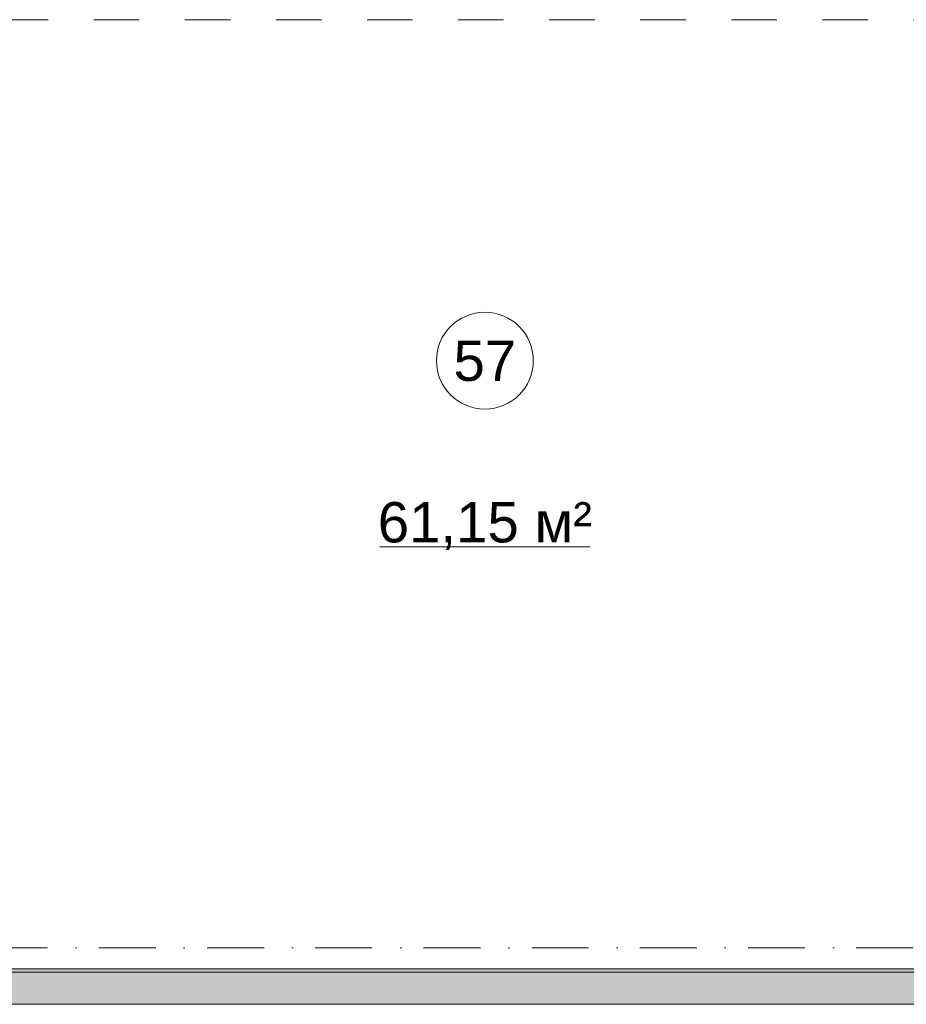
# Model space of a CAD drawing. Header units: millimetres. Extents: x -14761 to 157739, y -22400 to 107990.
# Tile 51 of 256: x 54457 to 59950, y 36100 to 42200. Entities that reach past the tile are written whole.
import ezdxf

# ---------------------------------------------------------------- set-up
doc = ezdxf.new("R2010")
doc.units = ezdxf.units.MM
doc.header["$MEASUREMENT"] = 0
doc.linetypes.add('Штриховая', pattern=[564.444447, 282.222223, -282.222223])
doc.linetypes.add('Штрихпунктирная', pattern=[670.277762, 352.777767, -176.388884, 0, -141.111112])
for name, color, linetype in [('Конструктив - Стены Блок 200 нов', 7, 'Continuous'), ('Элемент Модели - Зона', 7, 'Continuous'), ('Элемент Модели - Оси', 7, 'Continuous')]:
    doc.layers.add(name, color=color, linetype=linetype)
doc.styles.add('СГЕНЕРИР_СТИЛЬ_1', font='txt')

msp = doc.modelspace()

# ---------------------------------------------------------------- hatches: boundary and pattern name
at = {"layer": 'Конструктив - Стены Блок 200 нов', "linetype": 'Continuous', "lineweight": 0, "true_color": 0x000000}
for points in [[(51920.2, 36300), (69979.7, 36300), (69979.7, 36320), (51920.2, 36320)], [(54300, 36300), (54300, 36100), (62700, 36100), (62700, 36300)]]:
    msp.add_hatch(color=18, dxfattribs=at).paths.add_polyline_path(points)

# ---------------------------------------------------------------- linework, layer by layer
at = {"layer": 'Конструктив - Стены Блок 200 нов', "color": 251, "linetype": 'Continuous', "lineweight": 20, "true_color": 0x575757}
for p, q in [((62700, 36300), (54300, 36300)), ((54300, 36100), (62700, 36100))]:
    msp.add_line(p, q, dxfattribs=at)
at = {"layer": 'Конструктив - Стены Блок 200 нов', "color": 251, "linetype": 'Continuous', "lineweight": 20, "true_color": 0x575757, "flags": 128}
msp.add_lwpolyline([(69979.7, 36320), (51920.2, 36320)], dxfattribs=at)
at = {"layer": 'Элемент Модели - Зона', "color": 7, "linetype": 'Continuous', "lineweight": 15}
msp.add_line((56688.9, 38933.9), (57989.5, 38933.9), dxfattribs=at)
at = {"layer": 'Элемент Модели - Зона', "color": 7, "linetype": 'Штриховая', "lineweight": 15, "flags": 128}
msp.add_lwpolyline([(62300, 36320), (62300, 42200), (51900.2, 42200), (51900.2, 36320)], close=True, dxfattribs=at)
at = {"layer": 'Элемент Модели - Зона', "color": 7, "linetype": 'Continuous', "lineweight": 15, "flags": 128}
msp.add_lwpolyline([(57639.2, 40087.5, 1), (57039.2, 40087.5, 1)], format="xyb", close=True, dxfattribs=at)
at = {"layer": 'Элемент Модели - Оси', "color": 7, "linetype": 'Штрихпунктирная', "lineweight": 15}
msp.add_line((-12760.6, 36450), (155650, 36450), dxfattribs=at)

# ---------------------------------------------------------------- texts
at = {"layer": 'Элемент Модели - Зона', "color": 7, "lineweight": 15, "char_height": 250, "attachment_point": 5, "style": 'СГЕНЕРИР_СТИЛЬ_1'}
for s, insert in [('\\A1;{\\pqc;\\fArial|b0|i0|c204|p38;57}', (57339.2, 40085.5)), ('\\A1;{\\pqc;\\fArial|b0|i0|c204|p38;61,15 м²}', (57339.2, 39063.3))]:
    msp.add_mtext(s, dxfattribs=dict(at, insert=insert))

doc.saveas('drawing.dxf')
